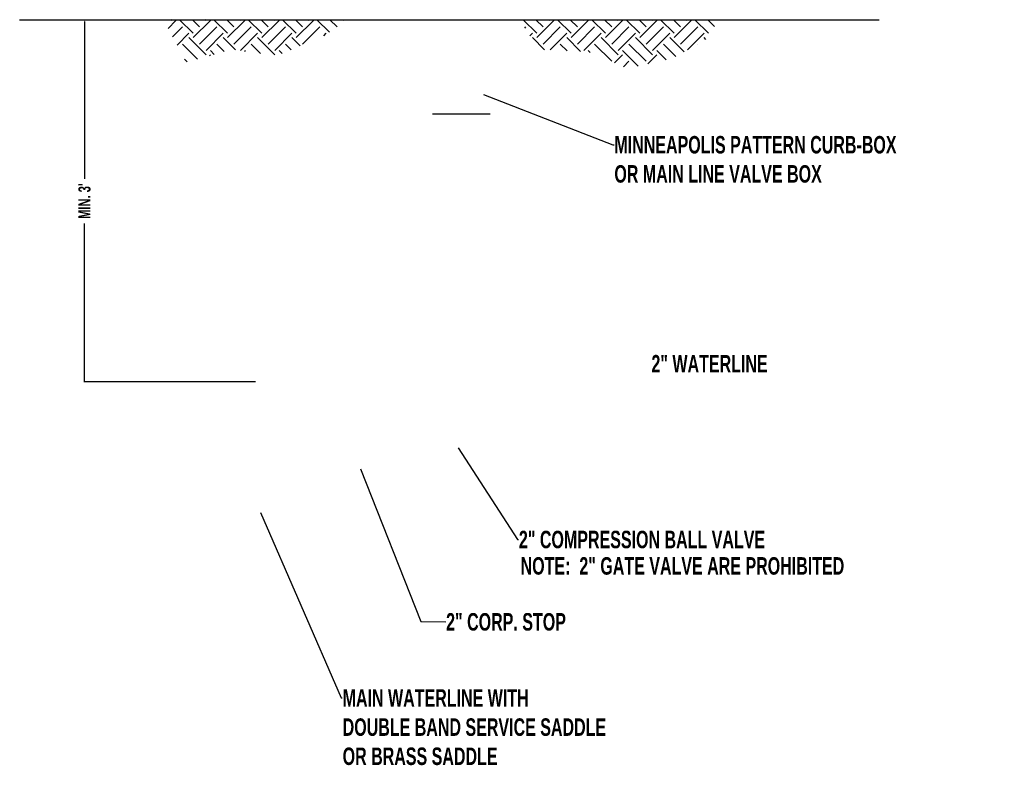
# Model space of a CAD drawing. Header units: inches. Extents: x -118 to 262, y -38 to 190.
# Tile 9 of 9: x 141 to 262, y 24 to 116. Entities that reach past the tile are written whole.
import ezdxf

# ---------------------------------------------------------------- set-up
doc = ezdxf.new("R2010")
doc.units = ezdxf.units.IN
doc.header["$MEASUREMENT"] = 0
for name, color, linetype in [('CURBOX', 1, 'Continuous'), ('DIMENSIONS', 9, 'Continuous'), ('EARTH', 42, 'Continuous')]:
    doc.layers.add(name, color=color, linetype=linetype)
doc.styles.add('TECHNICAL', font='techb___.ttf', dxfattribs={"width": 0.8})
doc.dimstyles.get("Standard").update_dxf_attribs({"dimtxt": 3, "dimasz": 0.25, "dimexe": 0.18, "dimexo": 0.0625, "dimgap": 0.09, "dimtad": 0, "dimtih": 1, "dimtoh": 1, "dimdec": 0, "dimzin": 0, "dimdsep": 46, "dimtxsty": 'TECHNICAL', "dimcen": 0.09, "dimadec": 0, "dimazin": 0, "dimtfac": 1, "dimtdec": 0, "dimtofl": 0, "dimtmove": 0, "dimatfit": 3, "dimfxl": 1, "dimtolj": 1, "dimtzin": 0, "dimarcsym": 0})

# ---------------------------------------------------------------- blocks, each defined once
blk = doc.blocks.new('*D3')
at = {"layer": 'Defpoints', "color": 0, "transparency": 16777216}
for p in [(148.65, 116.08), (169.79, 116.08), (169.79, 71.42)]:
    blk.add_point(p, dxfattribs=at)
at = {"layer": 'DIMENSIONS', "color": 0, "lineweight": -2, "transparency": 16777216}
for p, q in [((148.65, 115.95), (148.65, 96.49)), ((148.65, 71.54), (148.65, 91)), ((169.75, 71.42), (148.56, 71.42))]:
    blk.add_line(p, q, dxfattribs=at)
at = {"layer": 'DIMENSIONS', "color": 0, "transparency": 16777216}
for points in [[(148.63, 115.95), (148.67, 115.95), (148.65, 116.08)], [(148.63, 71.54), (148.67, 71.54), (148.65, 71.42)]]:
    blk.add_solid(points, dxfattribs=at)
at = {"layer": 'DIMENSIONS', "color": 7, "transparency": 16777216, "insert": (148.65, 93.75), "char_height": 1.5, "attachment_point": 5, "rotation": 90, "style": 'TECHNICAL'}
blk.add_mtext("\\A1;MIN. 3'", dxfattribs=at)

msp = doc.modelspace()

# ---------------------------------------------------------------- hatches: boundary and pattern name
at = {"layer": 'EARTH'}
h = msp.add_hatch(dxfattribs=at)
h.set_pattern_fill('EARTH', scale=12, angle=45, style=0)
h.set_pattern_definition([(45, (78.8038, -345.8494), (3e-16, 4.24264), [3, -3]), (45, (78.0083, -345.054), (3e-16, 4.24264), [3, -3]), (45, (77.2128, -344.2584), (3e-16, 4.24264), [3, -3]), (135, (77.2128, -343.728), (-4.24264, 7e-16), [3, -3]), (135, (78.0083, -342.9326), (-4.24264, 7e-16), [3, -3]), (135, (78.8038, -342.137), (-4.24264, 7e-16), [3, -3])])
h.paths.add_polyline_path([(225.42, 113.75), (227.01, 116.16), (202.32, 116.16), (204.81, 112.49), (210.94, 112.18), (215.67, 110.14), (221.33, 111.39)])
h.paths.add_polyline_path([(178.05, 114.07), (181.2, 116.16), (158.39, 116.16), (161.21, 110.92), (166.88, 112.49), (172.39, 111.71)])

# ---------------------------------------------------------------- linework, layer by layer
at = {"layer": 'CURBOX', "color": 7}
msp.add_line((191.63, 104.52), (198.74, 104.52), dxfattribs=at)
at = {"layer": 'EARTH', "color": 7}
msp.add_lwpolyline([(140.64, 116.16), (246.8, 116.16)], dxfattribs=at)

# ---------------------------------------------------------------- texts
at = {"layer": 'DIMENSIONS', "color": 7, "char_height": 2.16, "attachment_point": 1, "style": 'TECHNICAL'}
for s, insert in [('MINNEAPOLIS PATTERN CURB-BOX\\POR MAIN LINE VALVE BOX', (214.09, 101.8)), ('2" WATERLINE', (218.67, 74.75)), ('2" COMPRESSION BALL VALVE', (202.3, 53.04)), ('NOTE:  2" GATE VALVE ARE PROHIBITED', (202.51, 49.78)), ('2" CORP. STOP', (193.31, 42.87)), ('MAIN WATERLINE WITH\\PDOUBLE BAND SERVICE SADDLE\\POR BRASS SADDLE', (180.53, 33.47))]:
    msp.add_mtext(s, dxfattribs=dict(at, insert=insert))

# ---------------------------------------------------------------- dimensions: what is measured, and where the dimension line sits
at = {"layer": 'DIMENSIONS', "color": 7}
dim = msp.add_aligned_dim(p1=(169.79, 71.42), p2=(169.79, 116.08), distance=21.13, text="MIN. 3'", dimstyle='Standard', override={"dimscale": 0.5, "dimtih": 0, "dimtoh": 0, "dimpost": '"', "dimtxsty": 'TECHNICAL', "dimse2": 1, "dimclrt": 7}, dxfattribs=at)
dim.commit()
dim.dimension.update_dxf_attribs({"geometry": '*D3', "text_midpoint": (148.65, 93.75)})

# ---------------------------------------------------------------- leaders
at = {"layer": 'DIMENSIONS', "color": 7, "annotation_type": 0, "has_hookline": 1, "hookline_direction": 0}
for points, text_width in [([(197.92, 106.91), (213.92, 100.72), (214.05, 100.72)], 39.76), ([(194.81, 63.27), (202.13, 51.96), (202.26, 51.96)], 34.58), ([(182.72, 60.69), (190.19, 41.85), (193.26, 41.79)], 16.93), ([(170.37, 55.31), (180.36, 32.39), (180.49, 32.39)], 36.63)]:
    msp.add_leader(points, dimstyle='Standard', override={"dimscale": 0.5, "dimtxsty": 'TECHNICAL', "dimclrt": 7}, dxfattribs=dict(at, text_width=text_width))

doc.saveas('drawing.dxf')
